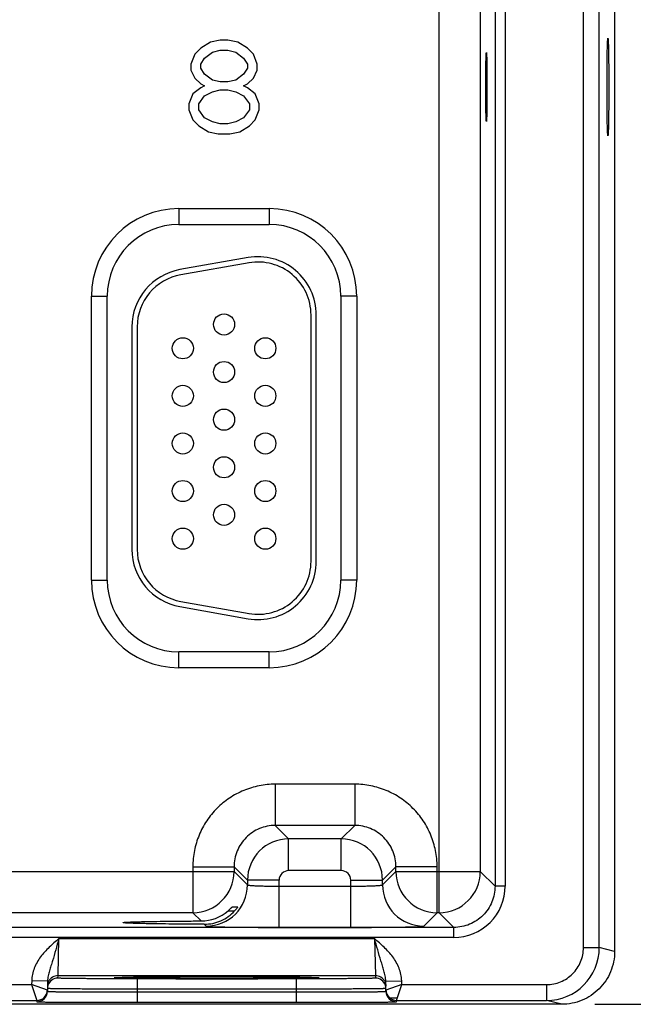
# Model space of a CAD drawing. Header units: inches. Extents: x 0 to 34, y 0 to 22.
# Tile 164 of 179: x 23.4 to 24.5, y 16.4 to 18.2. Entities that reach past the tile are written whole.
import ezdxf

# ---------------------------------------------------------------- set-up
doc = ezdxf.new("R2010")
doc.units = ezdxf.units.IN
doc.header["$LTSCALE"] = 1.87
doc.header["$MEASUREMENT"] = 0
doc.layers.get('0').update_dxf_attribs({"linetype": 'CONTINUOUS'})
doc.layers.add('02___PRT_ALL_AXES', color=7, linetype='CONTINUOUS')
doc.layers.add('DIMENSIONS', color=7, linetype='CONTINUOUS')
doc.styles.get("Standard").update_dxf_attribs({"font": 'txt', "width": 0.8})
doc.dimstyles.new('DIMSTYLE_1', dxfattribs={"dimtxt": 0.125, "dimasz": 0.18, "dimexe": 0.125, "dimexo": 0.0625, "dimgap": 0.0625, "dimtad": 0, "dimtih": 1, "dimtoh": 1, "dimzin": 4, "dimdsep": 46, "dimtxsty": 'STANDARD', "dimblk": '_FILLED', "dimblk1": '_FILLED', "dimblk2": '_FILLED', "dimcen": 0.09, "dimadec": 0, "dimazin": 0, "dimtp": 0.001, "dimtm": 0.001, "dimtfac": 1, "dimtofl": 0, "dimtmove": 0, "dimatfit": 3, "dimldrblk": '_FILLED', "dimfxl": 1, "dimtolj": 1, "dimtzin": 4, "dimarcsym": 0})

# ---------------------------------------------------------------- blocks, each defined once
blk = doc.blocks.new('_FILLED')
at = {"color": 0, "linetype": 'BYBLOCK'}
blk.add_solid([(0, 0), (-1, 0.174), (-1, -0.174)], dxfattribs=at)
blk = doc.blocks.new('*D5')
at = {"layer": 'DIMENSIONS', "color": 2, "linetype": 'CONTINUOUS'}
for p, q in [((24.4383, 19.857), (25.3508, 19.857)), ((25.2258, 19.857), (25.2258, 18.3413)), ((25.2258, 16.388), (25.2258, 18.0913)), ((24.4383, 16.388), (25.3508, 16.388))]:
    blk.add_line(p, q, dxfattribs=at)
at = {"layer": 'DIMENSIONS', "color": 2, "linetype": 'CONTINUOUS', "xscale": 0.18, "yscale": 0.18, "zscale": 0.18}
for p, rotation in [((25.2258, 19.857), 90), ((25.2258, 16.388), 270)]:
    blk.add_blockref('_FILLED', p, dxfattribs=dict(at, rotation=rotation))
at = {"layer": 'DIMENSIONS', "color": 2, "linetype": 'CONTINUOUS', "insert": (25.2258, 18.2788), "char_height": 0.125, "width": 1.125, "attachment_point": 2, "line_spacing_factor": 0.9}
blk.add_mtext('3.47{\\Ftxt.shx;\\W1.000000;\\H0.125000; }[88.1]', dxfattribs=at)

msp = doc.modelspace()

# ---------------------------------------------------------------- linework, layer by layer
at = {"color": 7, "linetype": 'CONTINUOUS'}
for p, q in [((24.4758, 19.7571), (24.4758, 16.488)), ((24.4169, 16.4953), (24.4169, 19.7498)), ((24.4469, 16.4953), (24.4469, 19.7498)), ((24.1437, 16.5612), (24.1437, 19.6839)), ((24.2495, 19.6337), (24.2495, 16.6113)), ((24.2685, 19.6337), (24.2685, 16.6113)), ((24.2217, 19.6059), (24.2217, 16.6392)), ((23.7294, 18.2111), (23.711, 18.2074)), ((23.7442, 18.2111), (23.7294, 18.2111)), ((23.7627, 18.2074), (23.7442, 18.2111)), ((23.6925, 18.196), (23.6815, 18.1847)), ((23.711, 18.2074), (23.6925, 18.196)), ((23.7147, 18.1885), (23.7294, 18.1923)), ((23.7294, 18.1923), (23.7442, 18.1923)), ((23.7442, 18.1923), (23.759, 18.1885)), ((23.7811, 18.196), (23.7627, 18.2074)), ((23.7922, 18.1847), (23.7811, 18.196)), ((23.6815, 18.1847), (23.6741, 18.1659)), ((23.6925, 18.1659), (23.6999, 18.1772)), ((23.6999, 18.1772), (23.7147, 18.1885)), ((23.759, 18.1885), (23.7737, 18.1772)), ((23.7737, 18.1772), (23.7811, 18.1659)), ((23.7996, 18.1659), (23.7922, 18.1847)), ((23.6741, 18.1659), (23.6741, 18.1546)), ((23.6741, 18.1546), (23.6815, 18.1395)), ((23.6925, 18.1583), (23.6925, 18.1659)), ((23.6999, 18.147), (23.6925, 18.1583)), ((23.7811, 18.1583), (23.7737, 18.147)), ((23.7811, 18.1659), (23.7811, 18.1583)), ((23.7922, 18.1395), (23.7996, 18.1546)), ((23.7996, 18.1546), (23.7996, 18.1659)), ((23.6815, 18.1395), (23.6925, 18.1282)), ((23.7147, 18.1357), (23.6999, 18.147)), ((23.7294, 18.132), (23.7147, 18.1357)), ((23.759, 18.1357), (23.7442, 18.132)), ((23.7737, 18.147), (23.759, 18.1357)), ((23.7811, 18.1282), (23.7922, 18.1395)), ((23.6925, 18.1207), (23.6778, 18.1093)), ((23.6925, 18.1282), (23.6999, 18.1244)), ((23.6999, 18.1244), (23.6925, 18.1207)), ((23.7147, 18.1131), (23.7294, 18.1169)), ((23.7442, 18.132), (23.7294, 18.132)), ((23.7294, 18.1169), (23.7442, 18.1169)), ((23.7442, 18.1169), (23.759, 18.1131)), ((23.7737, 18.1244), (23.7811, 18.1282)), ((23.7811, 18.1207), (23.7737, 18.1244)), ((23.7959, 18.1093), (23.7811, 18.1207)), ((23.6778, 18.1093), (23.6704, 18.0905)), ((23.6888, 18.0905), (23.6999, 18.1056)), ((23.6999, 18.1056), (23.7147, 18.1131)), ((23.759, 18.1131), (23.7737, 18.1056)), ((23.7737, 18.1056), (23.7848, 18.0905)), ((23.8033, 18.0905), (23.7959, 18.1093)), ((23.6704, 18.0905), (23.6704, 18.0792)), ((23.6704, 18.0792), (23.6778, 18.0603)), ((23.6888, 18.0792), (23.6888, 18.0905)), ((23.6999, 18.0641), (23.6888, 18.0792)), ((23.7848, 18.0792), (23.7737, 18.0641)), ((23.7848, 18.0905), (23.7848, 18.0792)), ((23.7959, 18.0603), (23.8033, 18.0792)), ((23.8033, 18.0792), (23.8033, 18.0905)), ((23.6778, 18.0603), (23.6888, 18.049)), ((23.7147, 18.0566), (23.6999, 18.0641)), ((23.7737, 18.0641), (23.759, 18.0566)), ((23.7848, 18.049), (23.7959, 18.0603)), ((23.6888, 18.049), (23.7073, 18.0377)), ((23.7294, 18.0528), (23.7147, 18.0566)), ((23.7442, 18.0528), (23.7294, 18.0528)), ((23.759, 18.0566), (23.7442, 18.0528)), ((23.7663, 18.0377), (23.7848, 18.049)), ((23.7073, 18.0377), (23.7257, 18.034)), ((23.7257, 18.034), (23.7479, 18.034)), ((23.7479, 18.034), (23.7663, 18.0377)), ((23.6513, 17.8926), (23.8223, 17.8926)), ((23.6513, 17.8926), (23.6513, 17.8626)), ((23.8223, 17.8926), (23.8223, 17.8626)), ((23.6513, 17.8626), (23.8223, 17.8626)), ((23.7822, 17.7999), (23.6532, 17.7771)), ((23.784, 17.79), (23.655, 17.7673)), ((23.4858, 17.727), (23.5158, 17.727)), ((23.4858, 17.19), (23.4858, 17.727)), ((23.5158, 17.19), (23.5158, 17.727)), ((23.9878, 17.727), (23.9578, 17.727)), ((23.9578, 17.727), (23.9578, 17.19)), ((23.9878, 17.727), (23.9878, 17.19)), ((23.9013, 17.2255), (23.9013, 17.6915)), ((23.9113, 17.2255), (23.9113, 17.6915)), ((23.5623, 17.6688), (23.5623, 17.2483)), ((23.5723, 17.6688), (23.5723, 17.2483)), ((23.4858, 17.19), (23.5158, 17.19)), ((23.9878, 17.19), (23.9578, 17.19)), ((23.655, 17.1498), (23.784, 17.1271)), ((23.6532, 17.14), (23.7822, 17.1172)), ((23.8223, 17.0545), (23.6513, 17.0545)), ((23.6513, 17.0245), (23.6513, 17.0545)), ((23.8223, 17.0245), (23.8223, 17.0545)), ((23.8223, 17.0245), (23.6513, 17.0245)), ((23.984, 16.8042), (23.8337, 16.8042)), ((23.8337, 16.8042), (23.8337, 16.7262)), ((23.984, 16.8042), (23.984, 16.7262)), ((23.984, 16.7262), (23.8337, 16.7262)), ((23.8337, 16.7262), (23.859, 16.7008)), ((23.984, 16.7262), (23.9586, 16.7008)), ((23.9586, 16.7008), (23.859, 16.7008)), ((23.859, 16.6408), (23.859, 16.7008)), ((23.9586, 16.6408), (23.9586, 16.7008)), ((23.6777, 16.6482), (23.7557, 16.6482)), ((23.6777, 16.6482), (23.6777, 16.5612)), ((23.7557, 16.6482), (23.7811, 16.6228)), ((23.7557, 16.6482), (23.7557, 16.6392)), ((24.062, 16.6482), (24.0366, 16.6228)), ((24.14, 16.6482), (24.062, 16.6482)), ((24.062, 16.6392), (24.062, 16.6482)), ((24.14, 16.5612), (24.14, 16.6482)), ((23.007, 16.6392), (23.7557, 16.6392)), ((23.7557, 16.6392), (23.7811, 16.6138)), ((23.9586, 16.6408), (23.859, 16.6408)), ((24.0366, 16.6138), (24.062, 16.6392)), ((24.062, 16.6392), (24.2217, 16.6392)), ((24.2217, 16.6392), (24.2495, 16.6113)), ((23.841, 16.6228), (23.7811, 16.6228)), ((23.7811, 16.6228), (23.7811, 16.6138)), ((23.841, 16.5334), (23.841, 16.6228)), ((23.841, 16.6114), (23.9766, 16.6114)), ((23.9766, 16.6228), (24.0366, 16.6228)), ((23.9766, 16.5334), (23.9766, 16.6228)), ((24.0366, 16.6138), (24.0366, 16.6228)), ((24.2685, 16.6113), (24.2495, 16.6113)), ((23.7524, 16.5724), (23.7627, 16.5724)), ((23.7627, 16.5724), (23.7627, 16.5723)), ((23.6777, 16.5612), (23.085, 16.5612)), ((23.6777, 16.5612), (23.6933, 16.5456)), ((23.7444, 16.5647), (23.7568, 16.5647)), ((24.1146, 16.5358), (24.14, 16.5612)), ((24.1437, 16.5612), (24.14, 16.5612)), ((24.1437, 16.5612), (24.1715, 16.5334)), ((24.1715, 16.5334), (15.8213, 16.5334)), ((23.6994, 16.5395), (23.7031, 16.5358)), ((23.841, 16.5334), (23.9766, 16.5334)), ((24.1715, 16.5144), (24.1715, 16.5334)), ((24.1715, 16.5144), (15.8213, 16.5144)), ((23.4226, 16.4422), (23.4241, 16.5122)), ((23.4242, 16.5122), (24.0215, 16.5122)), ((24.0215, 16.5122), (24.0231, 16.4422)), ((24.4169, 16.4953), (24.4469, 16.4953)), ((24.4758, 16.488), (24.4469, 16.4953)), ((23.4225, 16.4375), (23.4226, 16.4422)), ((23.4226, 16.4422), (24.0231, 16.4422)), ((23.5513, 16.4388), (23.5555, 16.4389)), ((23.5555, 16.4389), (23.5601, 16.439)), ((23.5601, 16.439), (23.5653, 16.439)), ((23.5653, 16.439), (23.5711, 16.4391)), ((23.5711, 16.4391), (23.5775, 16.4392)), ((23.5775, 16.4392), (23.5846, 16.4392)), ((23.5846, 16.4392), (23.5928, 16.4393)), ((23.5928, 16.4393), (23.6021, 16.4394)), ((23.6021, 16.4394), (23.6124, 16.4394)), ((23.6124, 16.4394), (23.6237, 16.4395)), ((23.6237, 16.4395), (23.636, 16.4396)), ((23.636, 16.4396), (23.6447, 16.4396)), ((23.6447, 16.4396), (23.6539, 16.4396)), ((23.6539, 16.4396), (23.6635, 16.4397)), ((23.6635, 16.4397), (23.6736, 16.4397)), ((23.6736, 16.4397), (23.6843, 16.4397)), ((23.6843, 16.4397), (23.6956, 16.4397)), ((23.6956, 16.4397), (23.7073, 16.4397)), ((23.7073, 16.4397), (23.719, 16.4397)), ((23.719, 16.4397), (23.7303, 16.4397)), ((23.7303, 16.4397), (23.741, 16.4397)), ((23.741, 16.4397), (23.7511, 16.4397)), ((23.7511, 16.4397), (23.7655, 16.4397)), ((23.7655, 16.4397), (23.7791, 16.4397)), ((23.7791, 16.4397), (23.7921, 16.4396)), ((23.7921, 16.4396), (23.8043, 16.4396)), ((23.8043, 16.4396), (23.8158, 16.4395)), ((23.8158, 16.4395), (23.8265, 16.4395)), ((23.8265, 16.4395), (23.8364, 16.4394)), ((23.8364, 16.4394), (23.8456, 16.4394)), ((23.8456, 16.4394), (23.854, 16.4393)), ((23.854, 16.4393), (23.8617, 16.4392)), ((23.8617, 16.4392), (23.8688, 16.4392)), ((23.8688, 16.4392), (23.8752, 16.4391)), ((23.8752, 16.4391), (23.8811, 16.439)), ((23.8811, 16.439), (23.8863, 16.439)), ((23.8863, 16.439), (23.891, 16.4389)), ((24.0231, 16.4422), (24.0231, 16.4375)), ((23.018, 16.4253), (23.3726, 16.4253)), ((23.3728, 16.4324), (23.3726, 16.4253)), ((23.3726, 16.4253), (23.3825, 16.3953)), ((23.4025, 16.4149), (23.3726, 16.4253)), ((23.4027, 16.4319), (23.3728, 16.4324)), ((23.4027, 16.4319), (23.4024, 16.4124)), ((23.5322, 16.4384), (23.5291, 16.4381)), ((23.5291, 16.4381), (23.5322, 16.4378)), ((23.5321, 16.4383), (23.5328, 16.4384)), ((23.5437, 16.4387), (23.5322, 16.4384)), ((23.5328, 16.4384), (23.5336, 16.4384)), ((23.5336, 16.4384), (23.5346, 16.4384)), ((23.5346, 16.4384), (23.5364, 16.4385)), ((23.5364, 16.4385), (23.5386, 16.4386)), ((23.5386, 16.4386), (23.5412, 16.4386)), ((23.5412, 16.4386), (23.5442, 16.4387)), ((23.5442, 16.4387), (23.5475, 16.4388)), ((23.5475, 16.4388), (23.5513, 16.4388)), ((23.8732, 16.4362), (23.5725, 16.4362)), ((23.5725, 16.4362), (23.5725, 16.4166)), ((23.8732, 16.4362), (23.8732, 16.4166)), ((23.891, 16.4389), (23.8951, 16.4388)), ((23.8951, 16.4388), (23.8988, 16.4388)), ((23.8988, 16.4388), (23.902, 16.4387)), ((23.902, 16.4387), (23.9049, 16.4386)), ((23.9135, 16.4384), (23.9022, 16.4387)), ((23.9049, 16.4386), (23.9073, 16.4386)), ((23.9073, 16.4386), (23.9094, 16.4385)), ((23.9094, 16.4385), (23.9111, 16.4384)), ((23.9111, 16.4384), (23.912, 16.4384)), ((23.912, 16.4384), (23.9128, 16.4384)), ((23.9166, 16.4381), (23.9135, 16.4384)), ((23.9135, 16.4378), (23.9166, 16.4381)), ((24.0429, 16.4319), (24.0729, 16.4324)), ((24.0432, 16.4124), (24.0429, 16.4319)), ((24.073, 16.4253), (24.0432, 16.4149)), ((24.0632, 16.3953), (24.073, 16.4253)), ((24.073, 16.4253), (24.0729, 16.4324)), ((24.073, 16.4253), (24.3469, 16.4253)), ((24.3469, 16.4253), (24.3469, 16.3953)), ((23.5725, 16.4166), (23.5724, 16.4116)), ((23.5724, 16.4116), (23.8733, 16.4116)), ((23.5724, 16.4116), (23.5724, 16.3919)), ((23.8732, 16.4166), (23.5725, 16.4166)), ((23.8732, 16.4166), (23.8733, 16.4116)), ((23.8733, 16.4116), (23.8733, 16.3919)), ((24.3758, 16.388), (15.5539, 16.388)), ((23.0082, 16.3953), (23.3825, 16.3953)), ((23.3825, 16.3953), (23.3824, 16.3928)), ((23.5724, 16.3919), (23.8733, 16.3919)), ((24.0498, 16.4004), (24.0632, 16.4004)), ((24.0632, 16.3953), (24.3469, 16.3953)), ((24.0632, 16.3928), (24.0632, 16.3953)), ((24.3758, 16.388), (24.3469, 16.3953))]:
    msp.add_line(p, q, dxfattribs=at)
for points in [[(23.5313, 16.4383), (23.5314, 16.4383), (23.5315, 16.4383), (23.5316, 16.4383), (23.5318, 16.4383), (23.5321, 16.4383)], [(23.9128, 16.4384), (23.9134, 16.4383), (23.9137, 16.4383), (23.9139, 16.4383), (23.9141, 16.4383), (23.9142, 16.4383), (23.9143, 16.4383)]]:
    msp.add_lwpolyline(points, dxfattribs=at)
for centre in [(23.7368, 17.6735), (23.6588, 17.6285), (23.8148, 17.6285), (23.7368, 17.5835), (23.6588, 17.5385), (23.8148, 17.5385), (23.7368, 17.4935), (23.6588, 17.4485), (23.8148, 17.4485), (23.7368, 17.4035), (23.6588, 17.3585), (23.8148, 17.3585), (23.7368, 17.3135), (23.6588, 17.2685), (23.8148, 17.2685)]:
    msp.add_circle(centre, 0.02, dxfattribs=at)
for centre, radius, start, end in [((23.6513, 17.727), 0.1655, 90, 180), ((23.8223, 17.727), 0.1655, 0, 90), ((23.6513, 17.727), 0.1355, 90, 180), ((23.8223, 17.727), 0.1355, 0, 90), ((23.8013, 17.6915), 0.11, 0, 100), ((23.8013, 17.6915), 0.1, 0, 100), ((23.6723, 17.6688), 0.11, 100, 180), ((23.6723, 17.6688), 0.1, 100, 180), ((23.6723, 17.2483), 0.11, 180, 260), ((23.6723, 17.2483), 0.1, 180, 260), ((23.8013, 17.2255), 0.11, 260, 360), ((23.8013, 17.2255), 0.1, 260, 360), ((23.6513, 17.19), 0.1655, 180, 270), ((23.6513, 17.19), 0.1355, 180, 270), ((23.8223, 17.19), 0.1655, 270, 360), ((23.8223, 17.19), 0.1355, 270, 360), ((23.8591, 16.6228), 0.078, 90.0148, 179.9847), ((23.9586, 16.6228), 0.078, 0.0148, 89.9847), ((23.6777, 16.6392), 0.078, 270.0209, 359.9791), ((23.859, 16.6228), 0.018, 89.9965, 180.0035), ((23.9586, 16.6228), 0.018, 359.9965, 90.0035), ((24.14, 16.6392), 0.078, 180.0209, 269.9791), ((24.1437, 16.6392), 0.078, 270.0209, 359.9791), ((23.703, 16.6138), 0.078, 270.0209, 359.9791), ((24.1146, 16.6138), 0.078, 180.0209, 269.9791), ((24.1715, 16.6113), 0.097, 269.9966, 0.0034), ((23.693, 16.6242), 0.0786, 270.1936, 310.784), ((24.3469, 16.4953), 0.1, 269.9986, 359.9972), ((23.4226, 16.4222), 0.02, 89.9997, 153.5768), ((24.0231, 16.4222), 0.02, 26.4232, 90.0003), ((23.4226, 16.4175), 0.0201, 161.2521, 178.9472), ((23.4225, 16.4175), 0.02, 89.9993, 161.1986), ((24.0231, 16.4175), 0.02, 18.8014, 90.0007), ((24.023, 16.4175), 0.0201, 1.0528, 18.7479), ((23.3824, 16.4128), 0.02, 269.9997, 358.9997), ((23.3825, 16.4153), 0.02, 269.9997, 358.9997), ((23.3825, 16.4153), 0.02, 350.102, 351.8197), ((23.3824, 16.4153), 0.02, 351.8201, 358.9927), ((24.0632, 16.4153), 0.02, 181.0074, 188.1804), ((24.0632, 16.4153), 0.02, 181.0003, 270.0003), ((24.0632, 16.4128), 0.02, 181.0003, 270.0003), ((24.0632, 16.4153), 0.02, 188.1808, 189.8983)]:
    msp.add_arc(centre, radius, start, end, dxfattribs=at)
for points, knots in [([(23.8337, 16.8042), (23.8235, 16.8042), (23.803, 16.8022), (23.7736, 16.7932), (23.7465, 16.7787), (23.7227, 16.7592), (23.7031, 16.7354), (23.6886, 16.7083), (23.6797, 16.6788), (23.6777, 16.6584), (23.6777, 16.6482)], [0, 0, 0, 0, 0.124999, 0.25, 0.375, 0.5, 0.625, 0.75, 0.875001, 1, 1, 1, 1]), ([(24.14, 16.6482), (24.14, 16.6584), (24.1379, 16.6788), (24.129, 16.7083), (24.1145, 16.7354), (24.095, 16.7592), (24.0712, 16.7787), (24.0441, 16.7932), (24.0146, 16.8022), (23.9942, 16.8042), (23.984, 16.8042)], [0, 0, 0, 0, 0.124999, 0.25, 0.375, 0.5, 0.625, 0.75, 0.875001, 1, 1, 1, 1]), ([(23.8337, 16.7262), (23.8286, 16.7262), (23.8183, 16.7252), (23.7988, 16.7193), (23.7771, 16.7048), (23.7626, 16.6831), (23.7567, 16.6635), (23.7557, 16.6533), (23.7557, 16.6482)], [0, 0, 0, 0, 0.125293, 0.250594, 0.5, 0.749406, 0.874707, 1, 1, 1, 1]), ([(24.062, 16.6482), (24.062, 16.6533), (24.061, 16.6635), (24.0551, 16.6831), (24.0406, 16.7048), (24.0189, 16.7193), (23.9993, 16.7252), (23.9891, 16.7262), (23.984, 16.7262)], [0, 0, 0, 0, 0.125293, 0.250594, 0.5, 0.749406, 0.874707, 1, 1, 1, 1]), ([(23.7811, 16.6138), (23.7811, 16.6137), (23.7812, 16.6136), (23.7816, 16.6135), (23.7826, 16.6133), (23.7841, 16.6131), (23.7861, 16.6129), (23.7886, 16.6127), (23.7917, 16.6125), (23.7952, 16.6123), (23.8007, 16.612), (23.8084, 16.6118), (23.8186, 16.6116), (23.8296, 16.6115), (23.8372, 16.6114), (23.841, 16.6114)], [0, 0, 0, 0, 0.0028, 0.007571, 0.023737, 0.048903, 0.082928, 0.12553, 0.176328, 0.234857, 0.300574, 0.451057, 0.622157, 0.807459, 1, 1, 1, 1]), ([(23.9766, 16.6114), (23.9805, 16.6114), (23.988, 16.6115), (23.9991, 16.6116), (24.0092, 16.6118), (24.017, 16.612), (24.0225, 16.6123), (24.026, 16.6125), (24.029, 16.6127), (24.0316, 16.6129), (24.0336, 16.6131), (24.0351, 16.6133), (24.036, 16.6135), (24.0364, 16.6136), (24.0366, 16.6137), (24.0366, 16.6138)], [0, 0, 0, 0, 0.192541, 0.377843, 0.548943, 0.699426, 0.765143, 0.823672, 0.87447, 0.917072, 0.951097, 0.976263, 0.992429, 0.9972, 1, 1, 1, 1]), ([(24.2495, 16.6113), (24.2495, 16.6063), (24.2485, 16.596), (24.2426, 16.5765), (24.2281, 16.5548), (24.2064, 16.5403), (24.1869, 16.5344), (24.1766, 16.5334), (24.1715, 16.5334)], [0, 0, 0, 0, 0.125301, 0.250603, 0.5, 0.749397, 0.874699, 1, 1, 1, 1]), ([(23.7444, 16.5647), (23.7454, 16.5655), (23.7467, 16.5668), (23.7485, 16.5684), (23.7497, 16.5696), (23.7506, 16.5705), (23.7512, 16.5712), (23.7516, 16.5716), (23.7519, 16.5719), (23.7522, 16.5722), (23.7523, 16.5723), (23.7524, 16.5724), (23.7524, 16.5724)], [0, 0, 0, 0, 0.342241, 0.503527, 0.653247, 0.786029, 0.843905, 0.894671, 0.937065, 0.969696, 0.991105, 1, 1, 1, 1]), ([(23.7627, 16.5723), (23.7625, 16.5719), (23.7618, 16.5709), (23.7606, 16.5692), (23.7588, 16.567), (23.7575, 16.5655), (23.7568, 16.5647)], [0, 0, 0, 0, 0.132034, 0.368411, 0.667584, 1, 1, 1, 1]), ([(23.6994, 16.5395), (23.7048, 16.5395), (23.7156, 16.5406), (23.731, 16.5455), (23.7451, 16.5536), (23.7532, 16.5607), (23.7568, 16.5647)], [0, 0, 0, 0, 0.250037, 0.500976, 0.751114, 1, 1, 1, 1]), ([(23.5456, 16.5425), (23.5456, 16.5426), (23.546, 16.5427), (23.5464, 16.5428), (23.5473, 16.543), (23.5485, 16.5431), (23.55, 16.5432), (23.5519, 16.5433), (23.5541, 16.5435), (23.5576, 16.5437), (23.5628, 16.5439), (23.57, 16.5441), (23.5784, 16.5443), (23.5879, 16.5445), (23.5984, 16.5447), (23.6142, 16.545), (23.636, 16.5452), (23.6639, 16.5455), (23.6833, 16.5456), (23.6933, 16.5456)], [0, 0, 0, 0, 0.001483, 0.005067, 0.010907, 0.019019, 0.029395, 0.042009, 0.056833, 0.073841, 0.114301, 0.163122, 0.2199, 0.284173, 0.355492, 0.433315, 0.605936, 0.796797, 1, 1, 1, 1]), ([(23.6994, 16.5395), (23.6891, 16.5395), (23.669, 16.5396), (23.64, 16.5398), (23.6174, 16.54), (23.6008, 16.5403), (23.5898, 16.5405), (23.5799, 16.5407), (23.5712, 16.5409), (23.5636, 16.5412), (23.5582, 16.5414), (23.5544, 16.5416), (23.5521, 16.5417), (23.5502, 16.5418), (23.5486, 16.542), (23.5474, 16.5421), (23.5464, 16.5422), (23.546, 16.5423), (23.5456, 16.5425), (23.5456, 16.5425)], [0, 0, 0, 0, 0.201695, 0.391991, 0.564724, 0.642756, 0.714346, 0.778938, 0.836038, 0.885143, 0.925856, 0.942979, 0.9579, 0.970586, 0.981005, 0.989137, 0.994977, 0.998546, 1, 1, 1, 1]), ([(23.7031, 16.5358), (23.7031, 16.5357), (23.7035, 16.5357), (23.7041, 16.5356), (23.705, 16.5355), (23.7062, 16.5353), (23.7078, 16.5352), (23.7105, 16.5351), (23.7147, 16.5349), (23.7205, 16.5347), (23.7275, 16.5345), (23.7356, 16.5343), (23.7446, 16.5341), (23.7546, 16.534), (23.7694, 16.5338), (23.7894, 16.5336), (23.8148, 16.5335), (23.8322, 16.5334), (23.841, 16.5334)], [0, 0, 0, 0, 0.002193, 0.006647, 0.013412, 0.022485, 0.033853, 0.04749, 0.081447, 0.124043, 0.174882, 0.233486, 0.299305, 0.371722, 0.450054, 0.621468, 0.80711, 1, 1, 1, 1]), ([(23.9766, 16.5334), (23.9855, 16.5334), (24.0029, 16.5335), (24.0282, 16.5336), (24.0482, 16.5338), (24.0631, 16.534), (24.073, 16.5341), (24.0821, 16.5343), (24.0902, 16.5345), (24.0971, 16.5347), (24.103, 16.5349), (24.1071, 16.5351), (24.1099, 16.5352), (24.1114, 16.5353), (24.1127, 16.5355), (24.1136, 16.5356), (24.1142, 16.5357), (24.1145, 16.5357), (24.1146, 16.5358)], [0, 0, 0, 0, 0.19289, 0.378532, 0.549946, 0.628278, 0.700695, 0.766514, 0.825118, 0.875957, 0.918553, 0.95251, 0.966147, 0.977515, 0.986588, 0.993353, 0.997807, 1, 1, 1, 1]), ([(23.4242, 16.5122), (23.418, 16.5069), (23.4056, 16.4962), (23.3889, 16.4782), (23.3785, 16.4603), (23.3738, 16.4447), (23.3728, 16.4365), (23.3728, 16.4324)], [0, 0, 0, 0, 0.250245, 0.500292, 0.749932, 0.874982, 1, 1, 1, 1]), ([(23.4241, 16.5122), (23.4222, 16.505), (23.4184, 16.4911), (23.4133, 16.474), (23.4092, 16.4609), (23.4062, 16.4514), (23.4037, 16.4418), (23.4028, 16.4353), (23.4027, 16.4319)], [0, 0, 0, 0, 0.266694, 0.521427, 0.642943, 0.761728, 0.879894, 1, 1, 1, 1]), ([(24.0729, 16.4324), (24.0728, 16.4365), (24.0719, 16.4447), (24.0671, 16.4603), (24.0567, 16.4782), (24.04, 16.4962), (24.0277, 16.5069), (24.0215, 16.5122)], [0, 0, 0, 0, 0.125014, 0.25006, 0.499694, 0.749744, 1, 1, 1, 1]), ([(24.0429, 16.4319), (24.0428, 16.4353), (24.0419, 16.4418), (24.0394, 16.4514), (24.0365, 16.4609), (24.0324, 16.474), (24.0273, 16.4911), (24.0234, 16.5051), (24.0215, 16.5122)], [0, 0, 0, 0, 0.120104, 0.238268, 0.357052, 0.478569, 0.733305, 1, 1, 1, 1]), ([(24.3469, 16.4253), (24.3514, 16.4253), (24.3606, 16.4262), (24.3782, 16.4315), (24.3977, 16.4445), (24.4106, 16.464), (24.416, 16.4815), (24.4169, 16.4907), (24.4169, 16.4953)], [0, 0, 0, 0, 0.125302, 0.250604, 0.5, 0.749397, 0.874698, 1, 1, 1, 1]), ([(24.4758, 16.488), (24.4758, 16.4815), (24.4745, 16.4684), (24.4688, 16.4495), (24.4595, 16.4321), (24.447, 16.4169), (24.4317, 16.4044), (24.4144, 16.3951), (24.3955, 16.3893), (24.3824, 16.388), (24.3758, 16.388)], [0, 0, 0, 0, 0.125, 0.25, 0.375001, 0.500001, 0.625002, 0.750003, 0.875003, 1, 1, 1, 1]), ([(23.9022, 16.4387), (23.8925, 16.4389), (23.8687, 16.4392), (23.8278, 16.4395), (23.7778, 16.4397), (23.723, 16.4398), (23.6683, 16.4397), (23.6182, 16.4395), (23.5772, 16.4392), (23.5534, 16.4389), (23.5437, 16.4387)], [0, 0, 0, 0, 0.081205, 0.198703, 0.34232, 0.499617, 0.656968, 0.800741, 0.918483, 1, 1, 1, 1]), ([(23.5725, 16.4362), (23.5627, 16.4362), (23.5436, 16.4362), (23.52, 16.4363), (23.502, 16.4364), (23.4894, 16.4364), (23.4776, 16.4365), (23.4667, 16.4366), (23.4569, 16.4367), (23.4482, 16.4368), (23.4406, 16.4369), (23.4351, 16.437), (23.4314, 16.4371), (23.4291, 16.4371), (23.4271, 16.4372), (23.4255, 16.4373), (23.4242, 16.4373), (23.4234, 16.4374), (23.4229, 16.4374), (23.4227, 16.4374), (23.4226, 16.4375), (23.4225, 16.4375), (23.4225, 16.4375)], [0, 0, 0, 0, 0.195093, 0.382688, 0.4714, 0.555569, 0.634386, 0.70709, 0.77298, 0.831424, 0.881858, 0.923799, 0.941455, 0.956844, 0.969929, 0.980679, 0.989069, 0.995082, 0.997194, 0.998709, 0.999633, 1, 1, 1, 1]), ([(23.5322, 16.4378), (23.5351, 16.4376), (23.5428, 16.4374), (23.557, 16.4372), (23.5762, 16.4369), (23.5998, 16.4367), (23.6272, 16.4366), (23.6686, 16.4364), (23.7228, 16.4363), (23.7771, 16.4364), (23.8185, 16.4366), (23.8458, 16.4367), (23.8694, 16.4369), (23.8886, 16.4372), (23.9028, 16.4374), (23.9105, 16.4376), (23.9135, 16.4378)], [0, 0, 0, 0, 0.023176, 0.060749, 0.111597, 0.174181, 0.246609, 0.326696, 0.500002, 0.673307, 0.753394, 0.825822, 0.888405, 0.939253, 0.976825, 1, 1, 1, 1]), ([(24.0231, 16.4375), (24.0231, 16.4375), (24.0231, 16.4375), (24.0229, 16.4374), (24.0227, 16.4374), (24.0222, 16.4374), (24.0214, 16.4373), (24.0201, 16.4373), (24.0185, 16.4372), (24.0166, 16.4371), (24.0143, 16.4371), (24.0105, 16.437), (24.005, 16.4369), (23.9975, 16.4368), (23.9887, 16.4367), (23.9789, 16.4366), (23.968, 16.4365), (23.9562, 16.4364), (23.9437, 16.4364), (23.9256, 16.4363), (23.9021, 16.4362), (23.8829, 16.4362), (23.8732, 16.4362)], [0, 0, 0, 0, 0.000367, 0.001291, 0.002806, 0.004918, 0.010931, 0.019321, 0.030071, 0.043156, 0.058545, 0.076201, 0.118142, 0.168576, 0.22702, 0.29291, 0.365614, 0.444431, 0.5286, 0.617312, 0.804907, 1, 1, 1, 1]), ([(23.4024, 16.4124), (23.4024, 16.4124), (23.4025, 16.4124), (23.4026, 16.4124), (23.4029, 16.4123), (23.4033, 16.4123), (23.4037, 16.4123), (23.4045, 16.4122), (23.4058, 16.4122), (23.4076, 16.4121), (23.4098, 16.4121), (23.4125, 16.412), (23.4155, 16.412), (23.4188, 16.4119), (23.4241, 16.4119), (23.4315, 16.4118), (23.4414, 16.4117), (23.4526, 16.4117), (23.4649, 16.4116), (23.4782, 16.4116), (23.4925, 16.4116), (23.5129, 16.4115), (23.5396, 16.4115), (23.5613, 16.4116), (23.5724, 16.4116)], [0, 0, 0, 0, 0.000343, 0.001258, 0.002769, 0.004877, 0.007583, 0.010886, 0.019274, 0.030023, 0.043108, 0.058497, 0.076155, 0.096038, 0.118099, 0.168538, 0.226987, 0.292883, 0.365592, 0.444414, 0.528589, 0.617304, 0.804905, 1, 1, 1, 1]), ([(23.5725, 16.4166), (23.5614, 16.4166), (23.5397, 16.4166), (23.513, 16.4167), (23.4926, 16.4168), (23.4783, 16.4169), (23.465, 16.417), (23.4527, 16.4171), (23.4415, 16.4172), (23.4316, 16.4173), (23.4242, 16.4174), (23.4189, 16.4174), (23.4156, 16.4175), (23.4126, 16.4175), (23.4099, 16.4176), (23.4077, 16.4176), (23.4059, 16.4177), (23.4046, 16.4177), (23.4038, 16.4177), (23.4034, 16.4178), (23.403, 16.4178), (23.4027, 16.4178), (23.4026, 16.4178), (23.4025, 16.4179), (23.4025, 16.4179)], [0, 0, 0, 0, 0.195104, 0.382709, 0.471426, 0.555601, 0.634423, 0.707132, 0.773029, 0.831478, 0.881918, 0.90398, 0.923864, 0.941522, 0.956912, 0.969998, 0.980748, 0.989136, 0.992438, 0.995144, 0.997251, 0.998759, 0.99967, 1, 1, 1, 1]), ([(24.0431, 16.4179), (24.0431, 16.4179), (24.043, 16.4178), (24.0429, 16.4178), (24.0426, 16.4178), (24.0423, 16.4178), (24.0418, 16.4177), (24.041, 16.4177), (24.0397, 16.4177), (24.0379, 16.4176), (24.0357, 16.4176), (24.0331, 16.4175), (24.0301, 16.4175), (24.0267, 16.4174), (24.0215, 16.4174), (24.0141, 16.4173), (24.0042, 16.4172), (23.993, 16.4171), (23.9807, 16.417), (23.9673, 16.4169), (23.9531, 16.4168), (23.9326, 16.4167), (23.9059, 16.4166), (23.8842, 16.4166), (23.8732, 16.4166)], [0, 0, 0, 0, 0.00033, 0.001241, 0.002749, 0.004856, 0.007562, 0.010864, 0.019252, 0.030002, 0.043087, 0.058478, 0.076136, 0.09602, 0.118081, 0.168521, 0.226971, 0.292867, 0.365577, 0.444399, 0.528574, 0.617291, 0.804896, 1, 1, 1, 1]), ([(23.8733, 16.4116), (23.8843, 16.4116), (23.906, 16.4115), (23.9327, 16.4115), (23.9531, 16.4116), (23.9674, 16.4116), (23.9808, 16.4116), (23.9931, 16.4117), (24.0042, 16.4117), (24.0141, 16.4118), (24.0216, 16.4119), (24.0268, 16.4119), (24.0302, 16.412), (24.0332, 16.412), (24.0358, 16.4121), (24.038, 16.4121), (24.0398, 16.4122), (24.0411, 16.4122), (24.0419, 16.4123), (24.0424, 16.4123), (24.0427, 16.4123), (24.043, 16.4124), (24.0431, 16.4124), (24.0432, 16.4124), (24.0432, 16.4124)], [0, 0, 0, 0, 0.195095, 0.382696, 0.471411, 0.555586, 0.634408, 0.707117, 0.773013, 0.831462, 0.881901, 0.903962, 0.923845, 0.941503, 0.956892, 0.969977, 0.980726, 0.989114, 0.992417, 0.995123, 0.997231, 0.998742, 0.999657, 1, 1, 1, 1]), ([(23.3824, 16.3928), (23.3824, 16.3927), (23.3825, 16.3927), (23.3827, 16.3927), (23.383, 16.3927), (23.3834, 16.3927), (23.3839, 16.3927), (23.3848, 16.3926), (23.3862, 16.3926), (23.3882, 16.3926), (23.3907, 16.3925), (23.3937, 16.3925), (23.397, 16.3924), (23.4008, 16.3924), (23.4066, 16.3924), (23.4149, 16.3923), (23.426, 16.3922), (23.4385, 16.3922), (23.4522, 16.3921), (23.4672, 16.3921), (23.4831, 16.392), (23.5059, 16.392), (23.5358, 16.3919), (23.56, 16.3919), (23.5724, 16.3919)], [0, 0, 0, 0, 0.000318, 0.001225, 0.002732, 0.004837, 0.007542, 0.010844, 0.019232, 0.029981, 0.043068, 0.058459, 0.076118, 0.096003, 0.118066, 0.168509, 0.226962, 0.292862, 0.365575, 0.444399, 0.528576, 0.617294, 0.804899, 1, 1, 1, 1]), ([(23.8733, 16.3919), (23.8856, 16.3919), (23.9099, 16.3919), (23.9397, 16.392), (23.9625, 16.392), (23.9785, 16.3921), (23.9934, 16.3921), (24.0072, 16.3922), (24.0197, 16.3922), (24.0307, 16.3923), (24.039, 16.3924), (24.0449, 16.3924), (24.0486, 16.3924), (24.052, 16.3925), (24.0549, 16.3925), (24.0574, 16.3926), (24.0594, 16.3926), (24.0609, 16.3926), (24.0618, 16.3927), (24.0623, 16.3927), (24.0627, 16.3927), (24.063, 16.3927), (24.0631, 16.3927), (24.0632, 16.3927), (24.0632, 16.3928)], [0, 0, 0, 0, 0.195101, 0.382706, 0.471424, 0.555601, 0.634425, 0.707138, 0.773038, 0.831491, 0.881934, 0.903997, 0.923882, 0.941541, 0.956932, 0.970019, 0.980768, 0.989156, 0.992458, 0.995163, 0.997268, 0.998775, 0.999682, 1, 1, 1, 1])]:
    msp.add_open_spline(points, degree=3, knots=knots, dxfattribs=at)
for points in [[(23.4047, 16.4311), (23.4034, 16.4285), (23.4026, 16.4255), (23.4026, 16.4225)], [(24.041, 16.4311), (24.0423, 16.4285), (24.043, 16.4255), (24.0431, 16.4225)]]:
    msp.add_open_spline(points, degree=3, dxfattribs=at)
at = {"layer": '02___PRT_ALL_AXES', "color": 7, "linetype": 'CONTINUOUS'}
for centre, major_axis in [((24.4631, 18.1225), (0, 0.0925)), ((24.2331, 18.1225), (0, 0.065))]:
    msp.add_ellipse(centre, major_axis=major_axis, ratio=0.017455, dxfattribs=at)

# ---------------------------------------------------------------- dimensions: what is measured, and where the dimension line sits
at = {"layer": 'DIMENSIONS', "color": 2, "linetype": 'CONTINUOUS'}
dim = msp.add_linear_dim(base=(25.2258, 19.857), p1=(24.3758, 16.388), p2=(24.3758, 19.857), angle=90, dimstyle='DIMSTYLE_1', dxfattribs=at)
dim.commit()
dim.dimension.update_dxf_attribs({"geometry": '*D5', "text_midpoint": (25.2258, 18.2163), "dimtype": 160})

doc.saveas('drawing.dxf')
